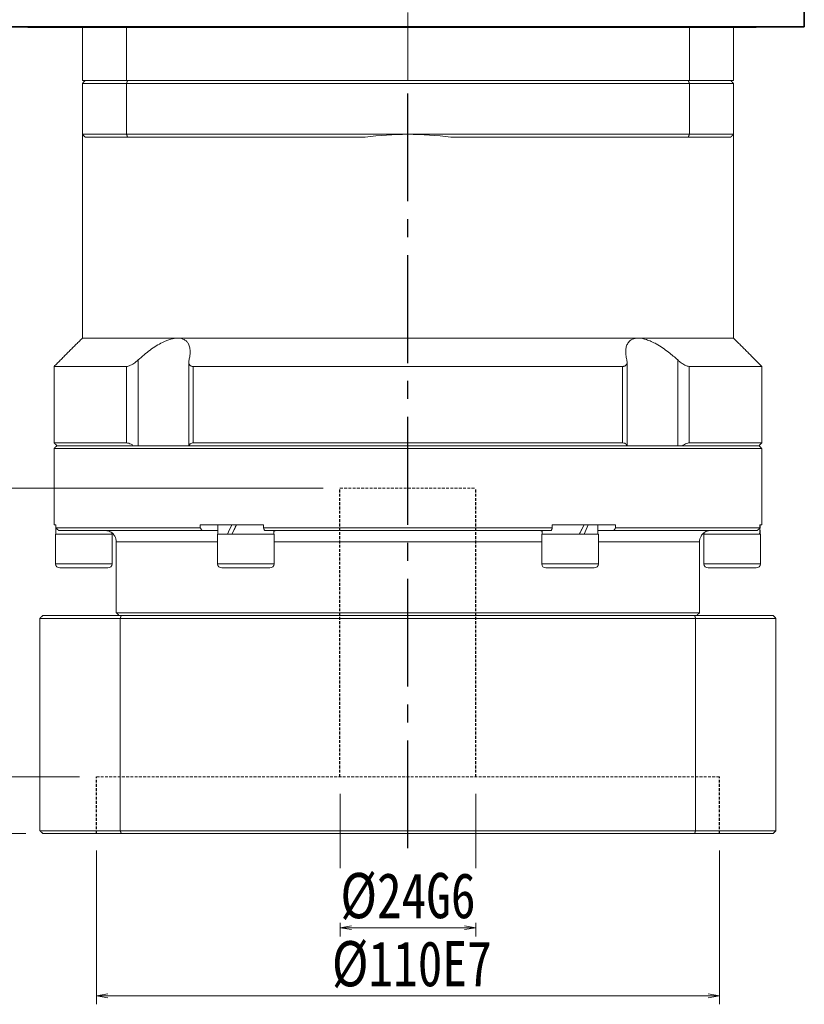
# Model space of a CAD drawing. Header units: millimetres. Extents: x 11 to 930, y 0 to 647.
# Tile 3 of 8: x 214 to 352, y 245 to 419. Entities that reach past the tile are written whole.
import ezdxf

# ---------------------------------------------------------------- set-up
doc = ezdxf.new("R2010")
doc.units = ezdxf.units.MM
for name, pattern in [('CENTER2', [28.575, 19.05, -3.175, 3.175, -3.175]), ('DASHED', [0.75, 0.5, -0.25]), ('点画线', [18, 12, -2, 2, -2])]:
    doc.linetypes.add(name, pattern=pattern)
doc.layers.add('3中心线层', color=1, linetype='CENTER2')
for name, color, linetype, lineweight in [('中心线层', 1, '点画线', 18), ('粗实线', 7, 'Continuous', 40), ('粗实线层', 7, 'Continuous', 35)]:
    doc.layers.add(name, color=color, linetype=linetype, lineweight=lineweight)
doc.styles.add('宋体', font='SimSun.ttf', dxfattribs={"width": 0.8})
doc.dimstyles.new('A水平标注$0', dxfattribs={"dimtxt": 3.5, "dimasz": 2, "dimexe": 1.5, "dimexo": 3, "dimgap": 1.1, "dimtad": 1, "dimtoh": 1, "dimdec": 4, "dimdsep": 46, "dimtxsty": '宋体', "dimblk": 'OPEN', "dimcen": 3, "dimclrd": 3, "dimclre": 3, "dimclrt": 6, "dimadec": 0, "dimazin": 0, "dimtm": 1e-09, "dimtfac": 1, "dimtdec": 4, "dimtix": 1, "dimtmove": 0, "dimatfit": 3, "dimldrblk": 'OPEN', "dimfxl": 0, "dimlwd": 13, "dimlwe": 13, "dimarcsym": 0})

# ---------------------------------------------------------------- blocks, each defined once
blk = doc.blocks.new('_Open')
at = {"color": 0, "linetype": 'ByBlock', "lineweight": -2}
for p, q in [((-1, 0.167), (0, 0)), ((-1, -0.167), (0, 0)), ((0, 0), (-1, 0))]:
    blk.add_line(p, q, dxfattribs=at)
blk = doc.blocks.new('*D42')
at = {"color": 3, "lineweight": 13, "transparency": 16777216}
for p, q in [((227.49, 272.08), (227.49, 244.91)), ((337.49, 272.08), (337.49, 244.91)), ((229.49, 246.41), (335.49, 246.41))]:
    blk.add_line(p, q, dxfattribs=at)
at = {"layer": 'Defpoints', "color": 0, "transparency": 16777216}
for p in [(227.49, 275.08), (337.49, 275.08), (337.49, 246.41)]:
    blk.add_point(p, dxfattribs=at)
at = {"color": 3, "lineweight": 13, "transparency": 16777216, "xscale": 2, "yscale": 2, "zscale": 2, "rotation": 180}
blk.add_blockref('_Open', (227.49, 246.41), dxfattribs=at)
at = {"color": 3, "lineweight": 13, "transparency": 16777216, "xscale": 2, "yscale": 2, "zscale": 2}
blk.add_blockref('_Open', (337.49, 246.41), dxfattribs=at)
at = {"color": 6, "transparency": 16777216, "insert": (283.17, 251.91), "char_height": 8, "attachment_point": 5, "style": '宋体', "bg_fill": 3, "box_fill_scale": 1.1, "bg_fill_color": 256, "bg_fill_true_color": 13158600, "bg_fill_transparency": 0}
blk.add_mtext('%%C110E7', dxfattribs=at)
blk = doc.blocks.new('*D43')
at = {"color": 3, "lineweight": 13, "transparency": 16777216}
for p, q in [((270.49, 282.08), (270.49, 256.94)), ((294.49, 282.08), (294.49, 256.94)), ((272.49, 258.44), (292.49, 258.44))]:
    blk.add_line(p, q, dxfattribs=at)
at = {"layer": 'Defpoints', "color": 0, "transparency": 16777216}
for p in [(270.49, 285.08), (294.49, 285.08), (294.49, 258.44)]:
    blk.add_point(p, dxfattribs=at)
at = {"color": 3, "lineweight": 13, "transparency": 16777216, "xscale": 2, "yscale": 2, "zscale": 2, "rotation": 180}
blk.add_blockref('_Open', (270.49, 258.44), dxfattribs=at)
at = {"color": 3, "lineweight": 13, "transparency": 16777216, "xscale": 2, "yscale": 2, "zscale": 2}
blk.add_blockref('_Open', (294.49, 258.44), dxfattribs=at)
at = {"color": 6, "transparency": 16777216, "insert": (282.49, 263.94), "char_height": 8, "attachment_point": 5, "style": '宋体', "bg_fill": 3, "box_fill_scale": 1.1, "bg_fill_color": 256, "bg_fill_true_color": 13158600, "bg_fill_transparency": 0}
blk.add_mtext('%%C24G6', dxfattribs=at)
blk = doc.blocks.new('*D44')
at = {"color": 3, "lineweight": 13, "transparency": 16777216}
for p, q in [((224.49, 285.08), (204.53, 285.08)), ((206.03, 283.08), (206.03, 277.08)), ((214.99, 275.08), (204.53, 275.08))]:
    blk.add_line(p, q, dxfattribs=at)
at = {"layer": 'Defpoints', "color": 0, "transparency": 16777216}
for p in [(227.49, 285.08), (206.03, 275.08), (217.99, 275.08)]:
    blk.add_point(p, dxfattribs=at)
at = {"color": 3, "lineweight": 13, "transparency": 16777216, "xscale": 2, "yscale": 2, "zscale": 2}
for p, rotation in [((206.03, 285.08), 90), ((206.03, 275.08), 270)]:
    blk.add_blockref('_Open', p, dxfattribs=dict(at, rotation=rotation))
at = {"color": 6, "transparency": 16777216, "insert": (200.53, 280.08), "char_height": 8, "attachment_point": 5, "rotation": 90, "style": '宋体', "bg_fill": 3, "box_fill_scale": 1.1, "bg_fill_color": 256, "bg_fill_true_color": 13158600, "bg_fill_transparency": 0}
blk.add_mtext('10', dxfattribs=at)
blk = doc.blocks.new('*D45')
at = {"color": 3, "lineweight": 13, "transparency": 16777216}
for p, q in [((267.49, 336.08), (184.63, 336.08)), ((186.13, 334.08), (186.13, 277.08)), ((214.99, 275.08), (184.63, 275.08))]:
    blk.add_line(p, q, dxfattribs=at)
at = {"layer": 'Defpoints', "color": 0, "transparency": 16777216}
for p in [(270.49, 336.08), (186.13, 275.08), (217.99, 275.08)]:
    blk.add_point(p, dxfattribs=at)
at = {"color": 3, "lineweight": 13, "transparency": 16777216, "xscale": 2, "yscale": 2, "zscale": 2}
for p, rotation in [((186.13, 336.08), 90), ((186.13, 275.08), 270)]:
    blk.add_blockref('_Open', p, dxfattribs=dict(at, rotation=rotation))
at = {"color": 6, "transparency": 16777216, "insert": (180.63, 304.58), "char_height": 8, "attachment_point": 5, "rotation": 90, "style": '宋体', "bg_fill": 3, "box_fill_scale": 1.1, "bg_fill_color": 256, "bg_fill_true_color": 13158600, "bg_fill_transparency": 0}
blk.add_mtext('61', dxfattribs=at)

msp = doc.modelspace()

# ---------------------------------------------------------------- linework, layer by layer
at = {"color": 7, "linetype": 'Continuous', "lineweight": 15}
for p, q in [((224.98591, 417.57804), (224.98591, 408.07804)), ((232.78933, 417.57804), (232.78933, 408.07804)), ((332.18249, 417.57804), (332.18249, 408.07804)), ((339.98591, 408.07804), (339.98591, 417.57804)), ((232.78933, 408.07804), (224.98591, 408.07804)), ((224.98591, 407.57804), (232.78933, 407.57804)), ((224.98591, 407.57804), (224.98591, 398.57804)), ((232.97581, 408.07804), (225.48591, 408.07804)), ((282.48591, 408.07804), (232.78933, 408.07804)), ((232.78933, 407.57804), (332.18249, 407.57804)), ((232.78933, 398.57804), (232.78933, 407.57804)), ((331.99601, 408.07804), (232.97581, 408.07804)), ((332.18249, 408.07804), (282.48591, 408.07804)), ((339.48591, 408.07804), (331.99601, 408.07804)), ((339.98591, 408.07804), (332.18249, 408.07804)), ((332.18249, 407.57804), (332.18249, 398.57804)), ((332.18249, 407.57804), (339.98591, 407.57804)), ((339.98591, 398.57804), (339.98591, 407.57804)), ((232.78933, 398.57804), (224.98591, 398.57804)), ((282.48591, 398.57804), (232.78933, 398.57804)), ((332.18249, 398.57804), (282.48591, 398.57804)), ((339.98591, 398.57804), (332.18249, 398.57804)), ((225.48591, 398.07804), (232.97581, 398.07804)), ((232.97581, 398.07804), (274.91954, 398.07804)), ((290.05228, 398.07804), (331.99601, 398.07804)), ((331.99601, 398.07804), (339.48591, 398.07804)), ((241.82727, 362.57804), (224.98591, 362.57804)), ((323.14455, 362.57804), (241.82727, 362.57804)), ((339.98591, 362.57804), (323.14455, 362.57804)), ((234.84067, 343.57804), (234.84067, 358.72541)), ((330.13115, 358.72541), (330.13115, 343.57804)), ((232.80191, 357.57804), (219.98591, 357.57804)), ((232.80191, 357.57804), (232.80191, 344.07804)), ((320.40358, 357.57804), (244.56824, 357.57804)), ((244.56824, 344.07804), (244.56824, 357.57804)), ((320.40358, 357.57804), (320.40358, 344.07804)), ((344.98591, 357.57804), (332.16992, 357.57804)), ((332.16992, 344.07804), (332.16992, 357.57804)), ((232.80191, 344.07804), (219.98591, 344.07804)), ((219.98591, 343.07804), (282.48591, 343.07804)), ((282.48591, 343.57804), (220.48591, 343.57804)), ((220.48591, 343.57804), (234.02328, 343.57804)), ((243.81585, 343.57804), (321.15597, 343.57804)), ((320.40358, 344.07804), (244.56824, 344.07804)), ((344.48591, 343.57804), (282.48591, 343.57804)), ((282.48591, 343.07804), (344.98591, 343.07804)), ((330.94854, 343.57804), (344.48591, 343.57804)), ((344.98591, 344.07804), (332.16992, 344.07804)), ((219.98591, 329.57804), (220.3198, 329.57804)), ((220.3198, 329.07804), (220.3198, 329.57804)), ((245.81553, 329.07804), (220.3198, 329.07804)), ((245.81553, 329.57804), (245.81553, 329.07804)), ((245.81553, 329.57804), (256.99018, 329.57804)), ((256.99018, 329.07804), (256.99018, 329.57804)), ((307.98164, 329.07804), (256.99018, 329.07804)), ((307.98164, 329.57804), (307.98164, 329.07804)), ((307.98164, 329.57804), (319.1563, 329.57804)), ((319.1563, 329.07804), (319.1563, 329.57804)), ((344.65202, 329.07804), (319.1563, 329.07804)), ((344.65202, 329.57804), (344.65202, 329.07804)), ((344.65202, 329.57804), (344.98591, 329.57804)), ((225.23591, 327.97804), (220.23591, 327.97804)), ((220.81346, 328.57804), (246.13774, 328.57804)), ((230.23591, 327.97804), (225.23591, 327.97804)), ((246.13774, 328.57804), (248.92091, 328.57804)), ((258.19104, 327.97804), (248.86091, 327.97804)), ((257.16163, 328.57804), (307.81019, 328.57804)), ((258.86091, 327.97804), (258.19104, 327.97804)), ((259.17266, 328.57804), (259.36091, 328.57804)), ((305.61091, 328.57804), (305.79916, 328.57804)), ((316.11091, 327.97804), (306.11091, 327.97804)), ((316.05091, 328.57804), (318.83408, 328.57804)), ((318.83408, 328.57804), (344.15836, 328.57804)), ((344.73591, 327.97804), (334.73591, 327.97804)), ((230.98591, 326.57804), (248.86091, 326.57804)), ((258.86091, 326.57804), (306.11091, 326.57804)), ((316.11091, 326.57804), (333.98591, 326.57804)), ((225.23591, 322.72804), (220.23591, 322.72804)), ((220.98591, 321.97804), (225.23591, 321.97804)), ((230.23591, 322.72804), (225.23591, 322.72804)), ((225.23591, 321.97804), (229.48591, 321.97804)), ((258.19104, 322.72804), (248.86091, 322.72804)), ((249.61091, 321.97804), (257.54152, 321.97804)), ((257.54152, 321.97804), (258.11091, 321.97804)), ((258.86091, 322.72804), (258.19104, 322.72804)), ((316.11091, 322.72804), (306.11091, 322.72804)), ((306.86091, 321.97804), (315.36091, 321.97804)), ((344.73591, 322.72804), (334.73591, 322.72804)), ((335.48591, 321.97804), (343.98591, 321.97804)), ((217.48591, 313.07804), (231.67991, 313.07804)), ((217.48591, 313.07804), (217.48591, 275.57804)), ((231.85242, 313.57804), (217.98591, 313.57804)), ((333.98591, 314.07804), (230.98591, 314.07804)), ((231.67991, 313.07804), (333.29191, 313.07804)), ((231.67991, 275.57804), (231.67991, 313.07804)), ((333.1194, 313.57804), (231.85242, 313.57804)), ((346.98591, 313.57804), (333.1194, 313.57804)), ((333.29191, 313.07804), (333.29191, 275.57804)), ((333.29191, 313.07804), (347.48591, 313.07804)), ((347.48591, 275.57804), (347.48591, 313.07804)), ((231.67991, 275.57804), (217.48591, 275.57804)), ((217.98591, 275.07804), (231.85242, 275.07804)), ((333.29191, 275.57804), (231.67991, 275.57804)), ((231.85242, 275.07804), (333.1194, 275.07804)), ((333.1194, 275.07804), (346.98591, 275.07804)), ((347.48591, 275.57804), (333.29191, 275.57804))]:
    msp.add_line(p, q, dxfattribs=at)
at = {"color": 6, "linetype": 'DASHED', "lineweight": 15}
for p, q in [((270.48591, 336.07804), (294.48591, 336.07804)), ((227.48591, 285.07804), (337.48591, 285.07804))]:
    msp.add_line(p, q, dxfattribs=at)
at = {"color": 7, "linetype": 'Continuous', "lineweight": 15}
for centre, radius, start, end in [((282.48591, 341.07804), 57.5, 90, 97.5614297), ((282.48591, 341.07804), 57.5, 82.4385703, 90), ((228.98591, 326.57804), 2, 0, 30.1681269), ((335.98591, 326.57804), 2, 149.8150812, 180), ((220.98591, 322.72804), 0.75, 180, 270), ((229.48591, 322.72804), 0.75, 270, 0), ((249.61091, 322.72804), 0.75, 180, 270), ((258.11091, 322.72804), 0.75, 270, 0), ((306.86091, 322.72804), 0.75, 180, 270), ((315.36091, 322.72804), 0.75, 270, 0), ((335.48591, 322.72804), 0.75, 180, 270), ((343.98591, 322.72804), 0.75, 270, 0)]:
    msp.add_arc(centre, radius, start, end, dxfattribs=at)
at = {"color": 7, "linetype": 'Continuous', "lineweight": 15, "extrusion": (0, 0, -1)}
for centre, major_axis, ratio, start_param, end_param in [((225.23591, 329.57804), (0, 8.55633), 0.577350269, 4.618754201, 4.71238898), ((225.23591, 327.97804), (0, 8.55633), 0.577350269, 4.71238898, 4.837645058), ((253.86091, 329.57804), (4.54557, 8.49348), 0.227735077, 4.403003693, 4.591107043), ((253.86091, 327.97804), (4.54557, 8.49348), 0.227735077, 4.591107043, 4.779210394), ((253.86091, 329.57804), (3.07332, 5.74255), 0.227735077, 4.452374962, 4.591107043), ((311.11091, 329.57804), (4.54557, 8.49348), 0.227735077, 1.44951439, 1.63761774), ((311.11091, 327.97804), (3.07332, 5.74255), 0.227735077, 1.310782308, 1.44951439), ((311.11091, 327.97804), (4.54557, 8.49348), 0.227735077, 1.261411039, 1.44951439), ((339.73591, 329.57804), (0, 8.55633), 0.577350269, 1.570796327, 1.758899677), ((339.73591, 327.97804), (0, 8.55633), 0.577350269, 1.477161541, 1.570796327)]:
    msp.add_ellipse(centre, major_axis=major_axis, ratio=ratio, start_param=start_param, end_param=end_param, dxfattribs=at)
at = {"color": 7, "linetype": 'Continuous', "lineweight": 15}
for points in [[(224.98591, 407.57804), (225.48591, 408.07804)], [(232.78933, 407.57804), (232.97581, 408.07804)], [(332.18249, 407.57804), (331.99601, 408.07804)], [(339.48591, 408.07804), (339.98591, 407.57804)], [(224.98591, 362.57804), (224.98591, 398.57804)], [(224.98591, 398.57804), (225.48591, 398.07804)], [(232.78933, 398.57804), (232.97581, 398.07804)], [(332.18249, 398.57804), (331.99601, 398.07804)], [(339.48591, 398.07804), (339.98591, 398.57804)], [(339.98591, 398.57804), (339.98591, 362.57804)], [(219.98591, 357.57804), (224.98591, 362.57804)], [(339.98591, 362.57804), (344.98591, 357.57804)], [(243.78161, 343.57804), (243.78161, 358.34794)], [(321.19022, 358.34824), (321.19022, 343.57804)], [(219.98591, 344.07804), (219.98591, 357.57804)], [(344.98591, 357.57804), (344.98591, 344.07804)], [(220.48591, 343.57804), (219.98591, 344.07804)], [(219.98591, 343.07804), (220.48591, 343.57804)], [(219.98591, 329.57804), (219.98591, 343.07804)], [(344.98591, 344.07804), (344.48591, 343.57804)], [(344.48591, 343.57804), (344.98591, 343.07804)], [(344.98591, 343.07804), (344.98591, 329.57804)], [(220.3198, 329.07804), (220.81346, 328.57804)], [(246.13774, 328.57804), (245.81553, 329.07804)], [(248.92091, 327.97804), (248.92091, 329.57804)], [(256.99018, 329.07804), (257.16163, 328.57804)], [(307.81019, 328.57804), (307.98164, 329.07804)], [(316.05091, 329.57804), (316.05091, 327.97804)], [(319.1563, 329.07804), (318.83408, 328.57804)], [(344.15836, 328.57804), (344.65202, 329.07804)], [(220.23591, 322.72804), (220.23591, 327.97804)], [(230.17591, 328.20309), (230.17591, 327.97804)], [(230.23591, 327.97804), (230.23591, 322.72804)], [(248.86091, 322.72804), (248.86091, 327.97804)], [(258.80091, 328.57804), (258.80091, 327.97804)], [(258.86091, 327.97804), (258.86091, 322.72804)], [(306.11091, 322.72804), (306.11091, 327.97804)], [(306.17091, 327.97804), (306.17091, 328.57804)], [(316.11091, 327.97804), (316.11091, 322.72804)], [(334.73591, 322.72804), (334.73591, 327.97804)], [(334.79591, 327.97804), (334.79591, 328.17043)], [(344.73591, 327.97804), (344.73591, 322.72804)], [(230.98591, 314.07804), (230.98591, 326.57804)], [(333.98591, 326.57804), (333.98591, 314.07804)], [(217.48591, 313.07804), (217.98591, 313.57804)], [(231.48591, 313.57804), (230.98591, 314.07804)], [(231.85242, 313.57804), (231.67991, 313.07804)], [(333.29191, 313.07804), (333.1194, 313.57804)], [(333.98591, 314.07804), (333.48591, 313.57804)], [(346.98591, 313.57804), (347.48591, 313.07804)], [(217.98591, 275.07804), (217.48591, 275.57804)], [(231.67991, 275.57804), (231.85242, 275.07804)], [(333.1194, 275.07804), (333.29191, 275.57804)], [(347.48591, 275.57804), (346.98591, 275.07804)]]:
    msp.add_open_spline(points, degree=1, dxfattribs=at)
for points, knots in [([(241.82727, 362.57804), (241.42575, 362.53968), (240.5946, 362.46027), (239.26236, 361.90625), (238.03715, 361.21804), (236.54906, 360.21627), (235.52964, 359.32665), (234.84067, 358.72541)], [0, 0, 0, 0, 1.493533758, 3.091577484, 4.322036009, 5.554470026, 8.123989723, 8.123989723, 8.123989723, 8.123989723]), ([(243.83263, 358.72541), (243.88411, 358.95867), (243.98749, 359.42704), (244.04232, 360.14656), (243.98652, 360.87479), (243.77471, 361.51121), (243.43039, 362.00156), (243.01199, 362.32384), (242.5034, 362.51954), (242.09753, 362.5755), (241.85936, 362.57774), (241.82727, 362.57804)], [0, 0, 0, 0, 0.626246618, 1.257495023, 2.032414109, 2.823629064, 3.42820033, 4.048095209, 4.555440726, 5.077036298, 5.158257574, 5.158257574, 5.158257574, 5.158257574]), ([(323.14455, 362.57804), (322.96374, 362.56888), (322.59753, 362.55033), (322.1286, 362.40001), (321.72716, 362.16078), (321.35664, 361.77793), (321.07349, 361.22095), (320.93432, 360.47492), (320.94622, 359.63723), (321.07454, 359.03091), (321.13919, 358.72541)], [0, 0, 0, 0, 0.468845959, 0.949596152, 1.451964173, 1.965089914, 2.734777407, 3.526210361, 4.335728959, 5.157885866, 5.157885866, 5.157885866, 5.157885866]), ([(330.13115, 358.72541), (329.60445, 359.19037), (328.75286, 359.94216), (327.46313, 360.87416), (326.43446, 361.51383), (325.46758, 362.00288), (324.39952, 362.42072), (323.61929, 362.57362), (323.17701, 362.57773), (323.14455, 362.57804)], [0, 0, 0, 0, 1.980910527, 3.202878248, 4.450542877, 5.416537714, 6.381330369, 7.998144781, 8.126222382, 8.126222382, 8.126222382, 8.126222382]), ([(234.84067, 358.72541), (234.58202, 358.5039), (234.15521, 358.13837), (233.52843, 357.775), (233.0925, 357.60336), (232.88773, 357.58552), (232.80191, 357.57804)], [0, 0, 0, 0, 0.923658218, 1.524159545, 2.020218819, 2.378137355, 2.378137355, 2.378137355, 2.378137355]), ([(244.56824, 357.57804), (244.5, 357.58135), (244.36115, 357.58808), (244.18844, 357.64133), (244.04496, 357.72262), (243.92158, 357.84216), (243.82878, 358.00695), (243.78008, 358.22058), (243.77773, 358.46138), (243.81422, 358.63688), (243.83263, 358.72541)], [0, 0, 0, 0, 0.165195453, 0.336098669, 0.501143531, 0.67031152, 0.899665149, 1.135559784, 1.381616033, 1.632058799, 1.632058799, 1.632058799, 1.632058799]), ([(321.13919, 358.72541), (321.16095, 358.61521), (321.20509, 358.39164), (321.17914, 358.12446), (321.10025, 357.91877), (320.99556, 357.78039), (320.85778, 357.67707), (320.711, 357.6164), (320.55719, 357.58355), (320.45509, 357.57989), (320.40358, 357.57804)], [0, 0, 0, 0, 0.312581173, 0.634124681, 0.837734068, 1.046108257, 1.214079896, 1.386575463, 1.508153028, 1.631948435, 1.631948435, 1.631948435, 1.631948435]), ([(332.16992, 357.57804), (332.04925, 357.59202), (331.80844, 357.61993), (331.30223, 357.84745), (330.71866, 358.2149), (330.33126, 358.55153), (330.13115, 358.72541)], [0, 0, 0, 0, 0.48914015, 0.976123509, 1.653805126, 2.377879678, 2.377879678, 2.377879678, 2.377879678]), ([(232.80191, 344.07804), (232.92245, 344.06387), (233.163, 344.03561), (233.60161, 343.8419), (233.88639, 343.6637), (234.02328, 343.57804)], [0, 0, 0, 0, 0.457440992, 0.912864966, 1.334419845, 1.334419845, 1.334419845, 1.334419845]), ([(243.81585, 343.57804), (243.86422, 343.68882), (243.95313, 343.89249), (244.23945, 344.05382), (244.47257, 344.07099), (244.56824, 344.07804)], [0, 0, 0, 0, 0.4023771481, 0.7397651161, 0.974629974, 0.974629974, 0.974629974, 0.974629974]), ([(320.40358, 344.07804), (320.53741, 344.06387), (320.80448, 344.03561), (321.04975, 343.8419), (321.12149, 343.6637), (321.15597, 343.57804)], [0, 0, 0, 0, 0.33430891, 0.6671437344, 0.9752262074, 0.9752262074, 0.9752262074, 0.9752262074]), ([(330.94854, 343.57804), (331.12851, 343.68882), (331.4594, 343.89249), (331.88753, 344.05382), (332.08774, 344.07099), (332.16992, 344.07804)], [0, 0, 0, 0, 0.551089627, 1.013171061, 1.334838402, 1.334838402, 1.334838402, 1.334838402]), ([(230.71568, 327.58486), (230.71298, 327.59269), (230.70419, 327.61822), (230.33306, 328.1779), (229.7258, 328.53123), (229.26094, 328.56758), (229.12729, 328.57804)], [0, 0, 0, 0, 0.326549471, 1.065534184, 1.708406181, 1.967821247, 1.967821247, 1.967821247, 1.967821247]), ([(258.80091, 328.43691), (258.83677, 328.45766), (259.00146, 328.553), (259.09752, 328.56705), (259.17266, 328.57804)], [0, 0, 0, 0, 0.0872534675, 0.4007646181, 0.4007646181, 0.4007646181, 0.4007646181]), ([(305.79916, 328.57804), (305.88515, 328.56629), (305.97431, 328.55411), (306.16417, 328.4452), (306.17091, 328.44133)], [0, 0, 0, 0, 0.3845346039, 0.3986983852, 0.3986983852, 0.3986983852, 0.3986983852]), ([(335.84454, 328.57804), (335.66049, 328.55905), (335.11621, 328.5029), (334.62668, 328.1142), (334.34341, 327.7548), (334.22693, 327.53001), (334.25017, 327.57364), (334.25615, 327.58487)], [0, 0, 0, 0, 0.371254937, 1.097915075, 1.483628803, 1.880459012, 2.017902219, 2.017902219, 2.017902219, 2.017902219])]:
    msp.add_open_spline(points, degree=3, knots=knots, dxfattribs=at)
at = {"layer": '3中心线层'}
msp.add_line((282.48591, 272.46135), (282.48591, 408.07804), dxfattribs=at)
at = {"layer": '3中心线层', "color": 6, "linetype": 'DASHED'}
for p, q in [((270.48591, 285.07804), (270.48591, 336.07804)), ((294.48591, 285.07804), (294.48591, 336.07804)), ((227.48591, 275.07804), (227.48591, 285.07804)), ((337.48591, 275.07804), (337.48591, 285.07804))]:
    msp.add_line(p, q, dxfattribs=at)
at = {"layer": '中心线层'}
msp.add_line((282.48591, 408.07804), (282.48591, 560.57804), dxfattribs=at)
at = {"layer": '粗实线', "color": 0, "lineweight": 40}
msp.add_line((215.35391, 417.57804), (343.98591, 417.57804), dxfattribs=at)
at = {"layer": '粗实线层'}
msp.add_line((352.48591, 417.57804), (352.48591, 557.57804), dxfattribs=at)
msp.add_lwpolyline([(352.48591, 417.57804), (212.48591, 417.57804)], dxfattribs=at)

# ---------------------------------------------------------------- next in the draw order: dimensions: what is measured, and where the dimension line sits
dim = msp.add_linear_dim(base=(337.48591, 246.40698), p1=(227.48591, 275.07804), p2=(337.48591, 275.07804), text='%%C<>E7', dimstyle='A水平标注$0', override={"dimtxt": 8, "dimgap": 1.5, "dimblk": 'Open', "dimtfill": 1, "dimtfillclr": 256})
dim.commit()
dim.dimension.update_dxf_attribs({"geometry": '*D42', "text_midpoint": (283.17173, 246.40698), "dimtype": 160})

# ---------------------------------------------------------------- next in the draw order: dimensions: what is measured, and where the dimension line sits
dim = msp.add_linear_dim(base=(206.02997, 275.07804), p1=(227.48591, 285.07804), p2=(217.98591, 275.07804), angle=90, dimstyle='A水平标注$0', override={"dimtxt": 8, "dimgap": 1.5, "dimblk": 'Open', "dimtfill": 1, "dimtfillclr": 256})
dim.commit()
dim.dimension.update_dxf_attribs({"geometry": '*D44', "text_midpoint": (206.02997, 280.07804), "dimtype": 160})
dim = msp.add_linear_dim(base=(294.48591, 258.44401), p1=(270.48591, 285.07804), p2=(294.48591, 285.07804), text='%%C<>G6', dimstyle='A水平标注$0', override={"dimtxt": 8, "dimgap": 1.5, "dimblk": 'Open', "dimtfill": 1, "dimtfillclr": 256})
dim.commit()
dim.dimension.update_dxf_attribs({"geometry": '*D43', "text_midpoint": (282.48591, 258.44401), "dimtype": 160})

# ---------------------------------------------------------------- next in the draw order: dimensions: what is measured, and where the dimension line sits
dim = msp.add_linear_dim(base=(186.13065, 275.07804), p1=(270.48591, 336.07804), p2=(217.98591, 275.07804), angle=90, dimstyle='A水平标注$0', override={"dimtxt": 8, "dimgap": 1.5, "dimblk": 'Open', "dimtfill": 1, "dimtfillclr": 256})
dim.commit()
dim.dimension.update_dxf_attribs({"geometry": '*D45', "text_midpoint": (186.13065, 304.57804), "dimtype": 160})

doc.saveas('drawing.dxf')
